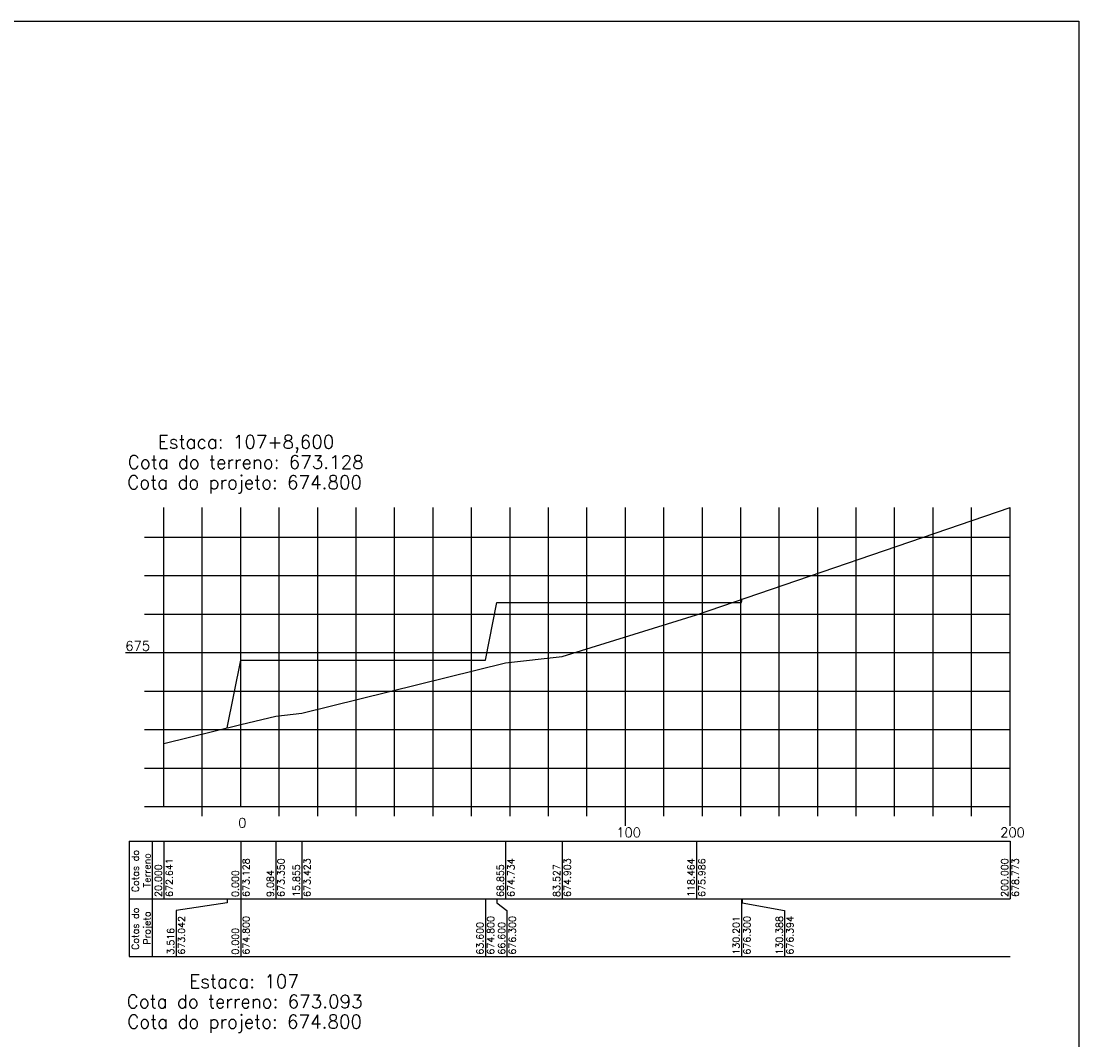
# Model space of a CAD drawing. Header units: inches. Extents: x -1280 to -474, y 41 to 709.
# Tile 8 of 8: x -749 to -474, y 351 to 615. Entities that reach past the tile are written whole.
import ezdxf

# ---------------------------------------------------------------- set-up
doc = ezdxf.new("R2010")
doc.units = ezdxf.units.IN
doc.header["$MEASUREMENT"] = 0
doc.linetypes.add('CONTINUO', pattern=[0])
for name, color, linetype in [('PROJETO', 104, 'Continuous'), ('TERRENO', 22, 'Continuous'), ('TG', 7, 'CONTINUO'), ('Vp', 2, 'Continuous')]:
    doc.layers.add(name, color=color, linetype=linetype)
doc.styles.add('SIMPLEX', font='simplex', dxfattribs={"height": 0.2})

msp = doc.modelspace()

# ---------------------------------------------------------------- linework, layer by layer
at = {"layer": 'PROJETO', "flags": 128}
msp.add_lwpolyline([(-695.79, 431.66), (-692.28, 449.24), (-692.28, 449.24), (-692.28, 449.24), (-692.28, 449.24), (-628.68, 449.24), (-625.68, 464.24), (-562.08, 464.24), (-562.08, 464.24), (-561.89, 465.18)], dxfattribs=at)
at = {"layer": 'TERRENO', "flags": 128}
msp.add_lwpolyline([(-712.28, 427.65), (-692.28, 432.52), (-683.19, 434.74), (-676.42, 435.47), (-623.42, 448.58), (-608.75, 450.27), (-573.81, 461.1), (-492.28, 488.97)], dxfattribs=at)
at = {"layer": 'TG', "color": 4, "linetype": 'CONTINUO', "flags": 128}
for points in [[(-712.28, 411.24), (-712.28, 488.97)], [(-692.28, 411.24), (-692.28, 488.97)], [(-717.28, 481.24), (-712.28, 481.24)], [(-717.28, 471.24), (-712.28, 471.24)], [(-717.28, 461.24), (-712.28, 461.24)], [(-722.28, 451.24), (-712.28, 451.24)], [(-717.28, 441.24), (-712.28, 441.24)], [(-717.28, 431.24), (-712.28, 431.24)], [(-717.28, 421.24), (-712.28, 421.24)], [(-717.28, 411.24), (-712.28, 411.24)], [(-712.28, 411.24), (-492.28, 411.24)], [(-702.28, 408.74), (-702.28, 411.24)], [(-682.28, 408.74), (-682.28, 411.24)], [(-672.28, 408.74), (-672.28, 411.24)], [(-662.28, 408.74), (-662.28, 411.24)], [(-652.28, 408.74), (-652.28, 411.24)], [(-642.28, 408.74), (-642.28, 411.24)], [(-632.28, 408.74), (-632.28, 411.24)], [(-622.28, 408.74), (-622.28, 411.24)], [(-612.28, 408.74), (-612.28, 411.24)], [(-602.28, 408.74), (-602.28, 411.24)], [(-592.28, 406.24), (-592.28, 411.24)], [(-582.28, 408.74), (-582.28, 411.24)], [(-572.28, 408.74), (-572.28, 411.24)], [(-562.28, 408.74), (-562.28, 411.24)], [(-552.28, 408.74), (-552.28, 411.24)], [(-542.28, 408.74), (-542.28, 411.24)], [(-532.28, 408.74), (-532.28, 411.24)], [(-522.28, 408.74), (-522.28, 411.24)], [(-512.28, 408.74), (-512.28, 411.24)], [(-502.28, 408.74), (-502.28, 411.24)], [(-492.28, 406.24), (-492.28, 411.24)]]:
    msp.add_lwpolyline(points, dxfattribs=at)
at = {"layer": 'TG', "color": 7, "linetype": 'CONTINUO', "flags": 128}
for points in [[(-702.28, 411.24), (-702.28, 488.97)], [(-682.28, 411.24), (-682.28, 488.97)], [(-672.28, 411.24), (-672.28, 488.97)], [(-662.28, 411.24), (-662.28, 488.97)], [(-652.28, 411.24), (-652.28, 488.97)], [(-642.28, 411.24), (-642.28, 488.97)], [(-632.28, 411.24), (-632.28, 488.97)], [(-622.28, 411.24), (-622.28, 488.97)], [(-612.28, 411.24), (-612.28, 488.97)], [(-602.28, 411.24), (-602.28, 488.97)], [(-592.28, 411.24), (-592.28, 488.97)], [(-582.28, 411.24), (-582.28, 488.97)], [(-572.28, 411.24), (-572.28, 488.97)], [(-562.28, 411.24), (-562.28, 488.97)], [(-552.28, 411.24), (-552.28, 488.97)], [(-542.28, 411.24), (-542.28, 488.97)], [(-532.28, 411.24), (-532.28, 488.97)], [(-522.28, 411.24), (-522.28, 488.97)], [(-512.28, 411.24), (-512.28, 488.97)], [(-502.28, 411.24), (-502.28, 488.97)], [(-492.28, 411.24), (-492.28, 488.97)], [(-712.28, 481.24), (-492.28, 481.24)], [(-712.28, 471.24), (-492.28, 471.24)], [(-712.28, 461.24), (-492.28, 461.24)], [(-712.28, 451.24), (-492.28, 451.24)], [(-712.28, 441.24), (-492.28, 441.24)], [(-712.28, 431.24), (-492.28, 431.24)], [(-712.28, 421.24), (-492.28, 421.24)], [(-721.28, 402.24), (-492.28, 402.24)], [(-721.28, 402.24), (-721.28, 387.24)], [(-715.28, 402.24), (-715.28, 387.24)], [(-712.28, 402.24), (-712.28, 387.24)], [(-692.28, 402.24), (-692.28, 387.24)], [(-683.19, 402.24), (-683.19, 387.24)], [(-676.42, 402.24), (-676.42, 387.24)], [(-623.42, 402.24), (-623.42, 387.24)], [(-608.75, 402.24), (-608.75, 387.24)], [(-573.81, 402.24), (-573.81, 387.24)], [(-492.28, 402.24), (-492.28, 387.24)], [(-721.28, 387.24), (-492.28, 387.24)], [(-721.28, 387.24), (-721.28, 372.24)], [(-715.28, 387.24), (-715.28, 372.24)], [(-695.79, 386.24), (-709.08, 384.24)], [(-695.79, 387.24), (-695.79, 386.24)], [(-692.28, 387.24), (-692.28, 372.24)], [(-692.28, 387.24), (-692.28, 386.24)], [(-692.28, 387.24), (-692.28, 386.24)], [(-692.28, 387.24), (-692.28, 386.24)], [(-628.68, 387.24), (-628.68, 372.24)], [(-625.68, 387.24), (-625.68, 386.24)], [(-625.68, 386.24), (-623.08, 384.24)], [(-562.08, 387.24), (-562.08, 372.24)], [(-562.08, 387.24), (-562.08, 386.24)], [(-561.89, 387.24), (-561.89, 386.24)], [(-561.89, 386.24), (-550.88, 384.24)], [(-709.08, 384.24), (-709.08, 372.24)], [(-623.08, 384.24), (-623.08, 372.24)], [(-550.88, 384.24), (-550.88, 372.24)], [(-721.28, 372.24), (-492.28, 372.24)]]:
    msp.add_lwpolyline(points, dxfattribs=at)
at = {"layer": 'Vp'}
msp.add_lwpolyline([(-474.4, 181.77), (-649.4, 181.77), (-649.4, 41.38), (-1280.4, 41.38), (-1280.4, 615.38), (-474.4, 615.38)], close=True, dxfattribs=at)

# ---------------------------------------------------------------- texts
at = {"layer": 'TG', "color": 4, "style": 'SIMPLEX'}
for s, p in [('Estaca: 107+8,600', (-713.84, 504.26)), ('Cota do terreno: 673.128', (-721.66, 499.01)), ('Cota do projeto: 674.800', (-721.8, 493.76)), ('Estaca: 107', (-705.66, 364.05)), ('Cota do terreno: 673.093', (-721.94, 358.8)), ('Cota do projeto: 674.800', (-721.8, 353.55))]:
    msp.add_text(s, height=3.5, dxfattribs=at).set_placement(p)
at = {"layer": 'TG', "color": 2, "style": 'SIMPLEX'}
for s, p in [('675', (-722.28, 451.74)), ('0', (-692.95, 405.74)), ('100', (-594.66, 403.24)), ('200', (-494.85, 403.24))]:
    msp.add_text(s, height=2.5, dxfattribs=at).set_placement(p)
for s, p in [('Cotas do', (-718.78, 388.97)), ('Terreno', (-715.78, 390.16)), ('672.641', (-709.98, 387.74)), ('673.128', (-689.98, 387.74)), ('673.350', (-680.89, 387.74)), ('673.423', (-674.12, 387.74)), ('674.734', (-621.12, 387.74)), ('674.903', (-606.45, 387.74)), ('118.464', (-574.31, 387.74)), ('675.986', (-571.51, 387.74)), ('200.000', (-492.78, 387.74)), ('678.773', (-489.98, 387.74)), ('20.000', (-712.78, 387.74)), ('0.000', (-692.78, 387.74)), ('9.084', (-683.69, 387.74)), ('15.855', (-676.92, 387.74)), ('68.855', (-623.92, 387.74)), ('83.527', (-609.25, 387.74)), ('Cotas do', (-718.78, 373.97)), ('Projeto', (-715.78, 375.32)), ('673.042', (-706.78, 372.74)), ('674.800', (-689.98, 372.74)), ('63.600', (-629.18, 372.74)), ('674.800', (-626.38, 372.74)), ('66.600', (-623.58, 372.74)), ('676.300', (-620.78, 372.74)), ('130.201', (-562.58, 372.74)), ('676.300', (-559.78, 372.74)), ('130.388', (-551.38, 372.74)), ('676.394', (-548.58, 372.74)), ('3.516', (-709.58, 372.74)), ('0.000', (-692.78, 372.74))]:
    msp.add_text(s, height=1.8, rotation=90, dxfattribs=at).set_placement(p)

doc.saveas('drawing.dxf')
